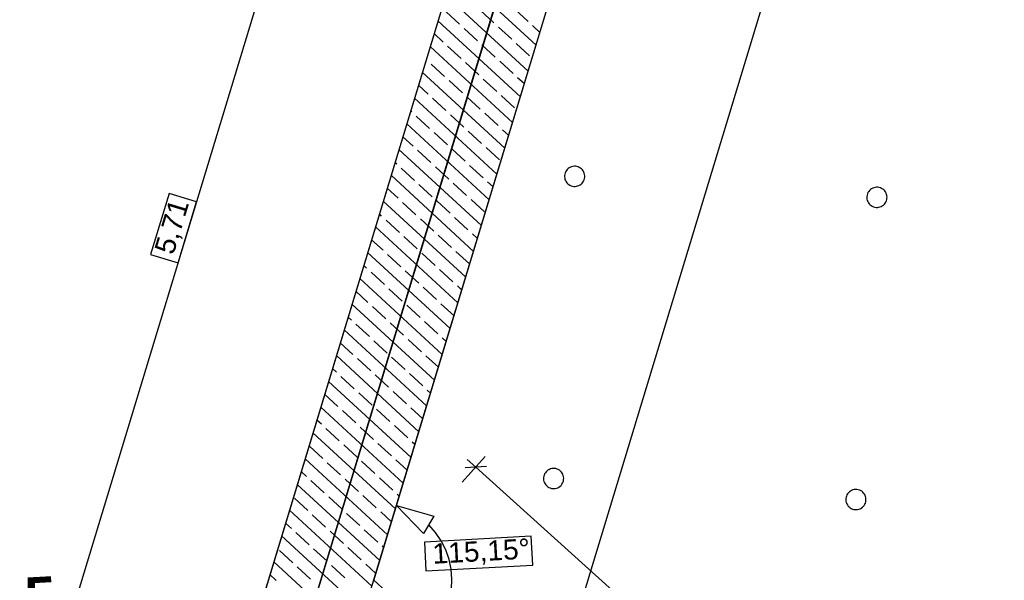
# Model space of a CAD drawing. Extents: x -779 to 790, y -208 to 633.
# Tile 119 of 232: x 128 to 225, y 203 to 259. Entities that reach past the tile are written whole.
import ezdxf
from ezdxf.lldxf.tags import DXFTag

# ---------------------------------------------------------------- set-up
doc = ezdxf.new("R2010")
doc.units = 0
doc.layers.get('0').update_dxf_attribs({"lineweight": 25})
for name, color, linetype, lineweight, true_color in [('01AFU Allgemein Bemaßung-A07F5V4RWF', 7, 'Continuous', 25, 0x848484), ('02 Raster Bemaßung', 7, 'Continuous', 25, 0x848484), ('02 Raster Gebäude-A07F5V4QWF', 7, 'Continuous', 25, 0x848484), ('20 Bodenplatte-A07F5V4PWF', 7, 'Continuous', 25, 0x848484), ('20 Fundament-A07F5V4OWF', 7, 'Continuous', 25, 0x848484), ('20 Magerbeton Bohrungen', 7, 'Continuous', 25, 0x848484), ('20 Räume Innen', 9, 'Continuous', 25, 0x808080)]:
    doc.layers.add(name, color=color, linetype=linetype, lineweight=lineweight, true_color=true_color)
doc.layers.add('02 Raster Gebäude-A07F5V53WF', color=7, linetype='Continuous', lineweight=13)
doc.styles.get("Standard").update_dxf_attribs({"font": 'arial.ttf'})
tags = doc.linetypes.add('Raster-A07F5V4TWF', pattern=[0.2, 0.1, -0.05, 0, -0.05]).pattern_tags.tags
tags[10:11] = [DXFTag(74, 4), DXFTag(75, 0), DXFTag(340, '0'), DXFTag(46, 1.0), DXFTag(50, 0.0), DXFTag(44, 0.0), DXFTag(45, 0.0)]
tags[8:9] = [DXFTag(74, 4), DXFTag(75, 0), DXFTag(340, '0'), DXFTag(46, 1.0), DXFTag(50, 0.0), DXFTag(44, 0.0), DXFTag(45, 0.0)]
tags[6:7] = [DXFTag(74, 4), DXFTag(75, 0), DXFTag(340, '0'), DXFTag(46, 1.0), DXFTag(50, 0.0), DXFTag(44, 0.0), DXFTag(45, 0.0)]
tags[4:5] = [DXFTag(74, 4), DXFTag(75, 0), DXFTag(340, '0'), DXFTag(46, 1.0), DXFTag(50, 0.0), DXFTag(44, 0.0), DXFTag(45, 0.0)]
tags = doc.linetypes.add('Raster-A07F5V57WF', pattern=[0.2, 0.1, -0.05, 0, -0.05]).pattern_tags.tags
tags[10:11] = [DXFTag(74, 4), DXFTag(75, 0), DXFTag(340, '0'), DXFTag(46, 1.0), DXFTag(50, 0.0), DXFTag(44, 0.0), DXFTag(45, 0.0)]
tags[8:9] = [DXFTag(74, 4), DXFTag(75, 0), DXFTag(340, '0'), DXFTag(46, 1.0), DXFTag(50, 0.0), DXFTag(44, 0.0), DXFTag(45, 0.0)]
tags[6:7] = [DXFTag(74, 4), DXFTag(75, 0), DXFTag(340, '0'), DXFTag(46, 1.0), DXFTag(50, 0.0), DXFTag(44, 0.0), DXFTag(45, 0.0)]
tags[4:5] = [DXFTag(74, 4), DXFTag(75, 0), DXFTag(340, '0'), DXFTag(46, 1.0), DXFTag(50, 0.0), DXFTag(44, 0.0), DXFTag(45, 0.0)]
tags = doc.linetypes.add('Wipeout_Contour-A07F5V4SWF', pattern=[1, 0, -1]).pattern_tags.tags
tags[6:7] = [DXFTag(74, 4), DXFTag(75, 0), DXFTag(340, '0'), DXFTag(46, 1.0), DXFTag(50, 0.0), DXFTag(44, 0.0), DXFTag(45, 0.0)]
tags[4:5] = [DXFTag(74, 4), DXFTag(75, 0), DXFTag(340, '0'), DXFTag(46, 1.0), DXFTag(50, 0.0), DXFTag(44, 0.0), DXFTag(45, 0.0)]

# ---------------------------------------------------------------- blocks, each defined once
blk = doc.blocks.new('Referenz-A07F5V4VWF', base_point=(-401.415, -176.34))
at = {"color": 0, "linetype": 'ByBlock', "lineweight": -2, "ltscale": 12.5}
for p, q in [((163.022, 203.242), (209.519, 356.603)), ((196.465, 348.02), (151.441, 199.539)), ((153.039, 170.342), (206.036, 345.118)), ((163.022, 203.242), (206.036, 345.118))]:
    blk.add_line(p, q, dxfattribs=at)
at = {"layer": '01AFU Allgemein Bemaßung-A07F5V4RWF', "color": 0, "lineweight": -2}
for p, q in [((182.43, 197.36), (225.45, 339.231)), ((161.111, 292.391), (127.959, 183.06)), ((171.775, 212.966), (174.055, 215.497)), ((174.173, 214.507), (172.054, 214.397)), ((172.278, 215.205), (173.114, 214.452)), ((173.114, 214.452), (212.366, 179.082))]:
    blk.add_line(p, q, dxfattribs=at)
at = {"layer": '01AFU Allgemein Bemaßung-A07F5V4RWF', "color": 0, "linetype": 'Wipeout_Contour-A07F5V4SWF', "lineweight": -2, "ltscale": 1.625}
for p, q in [((142.747, 241.577), (140.909, 235.516)), ((145.481, 240.748), (142.747, 241.577)), ((143.643, 234.686), (145.481, 240.748)), ((140.909, 235.516), (143.643, 234.686))]:
    blk.add_line(p, q, dxfattribs=at)
at = {"layer": '02 Raster Bemaßung', "color": 0, "lineweight": -2}
for p, q in [((165.261, 210.65), (168.979, 209.596)), ((165.261, 210.65), (167.954, 207.878)), ((168.979, 209.596), (167.954, 207.878)), ((169.129, 207.988), (168.467, 208.737)), ((169.69, 207.159), (169.129, 207.988)), ((170.139, 206.265), (169.69, 207.159)), ((170.469, 205.321), (170.139, 206.265)), ((170.675, 204.342), (170.469, 205.321)), ((170.752, 203.345), (170.675, 204.342)), ((170.7, 202.345), (170.752, 203.345))]:
    blk.add_line(p, q, dxfattribs=at)
at = {"layer": '02 Raster Bemaßung', "color": 0, "linetype": 'Wipeout_Contour-A07F5V4SWF', "lineweight": -2, "ltscale": 1.625}
for p, q in [((178.606, 207.614), (168.029, 207.035)), ((168.029, 207.035), (168.185, 204.182)), ((178.762, 204.761), (178.606, 207.614)), ((168.185, 204.182), (178.762, 204.761))]:
    blk.add_line(p, q, dxfattribs=at)
at = {"layer": '02 Raster Gebäude-A07F5V4QWF', "color": 0, "linetype": 'Raster-A07F5V4TWF', "lineweight": -2, "ltscale": 187.5}
blk.add_line((153.802, 190.091), (208.796, 371.453), dxfattribs=at)
at = {"layer": '20 Bodenplatte-A07F5V4PWF', "color": 0, "lineweight": -2}
blk.add_line((163.022, 203.242), (209.519, 356.603), dxfattribs=at)
at = {"layer": '20 Fundament-A07F5V4OWF', "color": 0, "lineweight": -2}
for p, q in [((163.017, 203.246), (206.036, 345.118)), ((178.04, 287.257), (144.888, 177.927)), ((179.086, 256.242), (170.919, 263.773)), ((178.313, 253.691), (170.145, 261.222)), ((171.52, 258.322), (170.197, 259.542)), ((174.912, 258.459), (173.588, 259.679)), ((178.304, 258.596), (176.98, 259.817)), ((177.539, 251.139), (169.372, 258.67)), ((169.893, 256.557), (168.985, 257.394)), ((173.285, 256.694), (171.961, 257.915)), ((176.676, 256.832), (175.353, 258.052)), ((179.473, 257.518), (178.745, 258.19)), ((178.441, 255.205), (177.118, 256.425)), ((176.765, 248.587), (168.598, 256.119)), ((171.657, 254.93), (170.334, 256.15)), ((175.049, 255.067), (173.726, 256.288)), ((168.266, 254.792), (168.211, 254.843)), ((173.422, 253.303), (172.099, 254.523)), ((176.814, 253.44), (175.49, 254.66)), ((175.991, 246.036), (167.824, 253.567)), ((170.03, 253.165), (168.707, 254.386)), ((171.795, 251.538), (170.471, 252.758)), ((175.187, 251.675), (173.863, 252.896)), ((177.926, 252.415), (177.255, 253.033)), ((168.403, 251.401), (167.437, 252.291)), ((175.218, 243.484), (167.05, 251.015)), ((170.168, 249.773), (168.844, 250.994)), ((173.559, 249.911), (172.236, 251.131)), ((176.951, 250.048), (175.628, 251.269)), ((166.776, 249.636), (166.664, 249.74)), ((168.541, 248.009), (167.217, 249.229)), ((171.932, 248.146), (170.609, 249.367)), ((175.324, 248.284), (174.001, 249.504)), ((174.444, 240.933), (166.277, 248.464)), ((173.697, 246.519), (172.373, 247.739)), ((176.378, 247.312), (175.765, 247.877)), ((166.913, 246.244), (165.89, 247.188)), ((170.305, 246.382), (168.982, 247.602)), ((173.67, 238.381), (165.503, 245.912)), ((168.678, 244.617), (167.355, 245.837)), ((172.07, 244.754), (170.746, 245.975)), ((175.461, 244.892), (174.138, 246.112)), ((165.286, 244.48), (165.116, 244.636)), ((167.051, 242.852), (165.727, 244.073)), ((170.443, 242.99), (169.119, 244.21)), ((173.834, 243.127), (172.511, 244.348)), ((172.897, 235.829), (164.729, 243.361)), ((165.424, 241.088), (164.342, 242.085)), ((168.815, 241.225), (167.492, 242.446)), ((172.207, 241.363), (170.884, 242.583)), ((174.831, 242.208), (174.275, 242.721)), ((172.123, 233.278), (163.956, 240.809)), ((170.58, 239.598), (169.257, 240.819)), ((173.972, 239.736), (172.648, 240.956)), ((167.188, 239.461), (165.865, 240.681)), ((163.796, 239.323), (163.569, 239.533)), ((165.561, 237.696), (164.238, 238.917)), ((168.953, 237.834), (167.629, 239.054)), ((172.345, 237.971), (171.021, 239.191)), ((171.349, 230.726), (163.182, 238.257)), ((163.934, 235.932), (162.795, 236.982)), ((167.326, 236.069), (166.002, 237.289)), ((170.717, 236.206), (169.394, 237.427)), ((173.283, 237.105), (172.786, 237.564)), ((170.575, 228.175), (162.408, 235.706)), ((165.698, 234.304), (164.375, 235.525)), ((169.09, 234.442), (167.767, 235.662)), ((172.482, 234.579), (171.159, 235.8)), ((162.307, 234.167), (162.021, 234.43)), ((170.855, 232.815), (169.531, 234.035)), ((169.802, 225.623), (161.634, 233.154)), ((164.071, 232.54), (162.748, 233.76)), ((167.463, 232.677), (166.14, 233.898)), ((165.836, 230.913), (164.512, 232.133)), ((169.228, 231.05), (167.904, 232.27)), ((171.736, 232.002), (171.296, 232.408)), ((162.444, 230.775), (161.248, 231.878)), ((169.028, 223.071), (160.861, 230.603)), ((164.209, 229.148), (162.885, 230.368)), ((167.6, 229.285), (166.277, 230.506)), ((170.962, 229.45), (169.669, 230.643)), ((160.817, 229.011), (160.474, 229.327)), ((162.581, 227.383), (161.258, 228.604)), ((165.973, 227.521), (164.65, 228.741)), ((169.365, 227.658), (168.042, 228.879)), ((168.254, 220.52), (160.087, 228.051)), ((170.189, 226.899), (169.806, 227.251)), ((160.954, 225.619), (159.7, 226.775)), ((164.346, 225.756), (163.023, 226.977)), ((167.738, 225.894), (166.414, 227.114)), ((167.481, 217.968), (159.313, 225.499)), ((162.719, 223.992), (161.395, 225.212)), ((166.111, 224.129), (164.787, 225.349)), ((169.415, 224.347), (168.179, 225.487)), ((159.327, 223.854), (158.926, 224.224)), ((161.092, 222.227), (159.768, 223.447)), ((164.483, 222.364), (163.16, 223.585)), ((167.875, 222.502), (166.552, 223.722)), ((166.707, 215.417), (158.54, 222.948)), ((159.465, 220.462), (158.153, 221.672)), ((162.856, 220.6), (161.533, 221.82)), ((166.248, 220.737), (164.925, 221.958)), ((168.641, 221.796), (168.316, 222.095)), ((165.933, 212.865), (157.766, 220.396)), ((167.867, 219.244), (166.689, 220.33)), ((161.229, 218.835), (159.906, 220.056)), ((164.621, 218.973), (163.297, 220.193)), ((157.837, 218.698), (157.379, 219.121)), ((162.994, 217.208), (161.67, 218.428)), ((166.385, 217.345), (165.062, 218.566)), ((165.159, 210.313), (156.992, 217.845)), ((159.602, 217.071), (158.279, 218.291)), ((157.975, 215.306), (156.651, 216.526)), ((161.367, 215.443), (160.043, 216.664)), ((164.758, 215.581), (163.435, 216.801)), ((167.094, 216.692), (166.827, 216.939)), ((164.386, 207.762), (156.218, 215.293)), ((159.739, 213.679), (158.416, 214.899)), ((163.131, 213.816), (161.808, 215.037)), ((166.32, 214.141), (165.199, 215.174)), ((156.348, 213.541), (155.832, 214.017)), ((163.612, 205.21), (155.445, 212.742)), ((158.112, 211.914), (156.789, 213.135)), ((161.504, 212.052), (160.181, 213.272)), ((164.896, 212.189), (163.572, 213.41)), ((163.269, 210.425), (161.945, 211.645)), ((165.546, 211.589), (165.337, 211.782)), ((156.485, 210.15), (155.162, 211.37)), ((159.877, 210.287), (158.553, 211.508)), ((162.838, 202.659), (154.671, 210.19)), ((158.25, 208.523), (156.926, 209.743)), ((161.641, 208.66), (160.318, 209.88)), ((164.773, 209.038), (163.71, 210.018)), ((154.858, 208.385), (154.284, 208.914)), ((156.622, 206.758), (155.299, 207.978)), ((160.014, 206.895), (158.691, 208.116)), ((163.406, 207.033), (162.083, 208.253)), ((162.065, 200.107), (153.897, 207.638)), ((154.995, 204.993), (153.672, 206.214)), ((158.387, 205.131), (157.064, 206.351)), ((161.779, 205.268), (160.455, 206.489)), ((163.999, 206.486), (163.847, 206.626)), ((161.291, 197.555), (153.124, 205.087)), ((163.225, 203.934), (162.22, 204.861)), ((153.368, 203.229), (152.737, 203.811)), ((156.76, 203.366), (155.436, 204.587)), ((160.152, 203.504), (158.828, 204.724)), ((202.269, 167.876), (163.017, 203.246))]:
    blk.add_line(p, q, dxfattribs=at)
at = {"layer": '20 Magerbeton Bohrungen', "color": 0, "lineweight": -2}
for p, q in [((163.022, 203.242), (206.036, 345.118)), ((182.088, 243.838), (182.02, 243.726)), ((182.17, 243.94), (182.088, 243.838)), ((182.265, 244.03), (182.17, 243.94)), ((182.371, 244.107), (182.265, 244.03)), ((182.486, 244.17), (182.371, 244.107)), ((182.608, 244.217), (182.486, 244.17)), ((182.735, 244.247), (182.608, 244.217)), ((182.865, 244.261), (182.735, 244.247)), ((182.996, 244.258), (182.865, 244.261)), ((183.125, 244.238), (182.996, 244.258)), ((183.251, 244.201), (183.125, 244.238)), ((183.37, 244.147), (183.251, 244.201)), ((183.482, 244.079), (183.37, 244.147)), ((183.584, 243.997), (183.482, 244.079)), ((183.674, 243.902), (183.584, 243.997)), ((183.751, 243.797), (183.674, 243.902)), ((183.813, 243.682), (183.751, 243.797)), ((181.909, 243.352), (181.906, 243.221)), ((181.906, 243.221), (181.92, 243.091)), ((181.93, 243.481), (181.909, 243.352)), ((181.92, 243.091), (181.951, 242.964)), ((181.967, 243.607), (181.93, 243.481)), ((181.951, 242.964), (181.998, 242.842)), ((182.02, 243.726), (181.967, 243.607)), ((181.998, 242.842), (182.06, 242.727)), ((183.723, 242.686), (183.791, 242.797)), ((183.791, 242.797), (183.844, 242.917)), ((183.86, 243.56), (183.813, 243.682)), ((183.844, 242.917), (183.881, 243.042)), ((183.891, 243.432), (183.86, 243.56)), ((183.881, 243.042), (183.902, 243.172)), ((183.905, 243.302), (183.891, 243.432)), ((183.902, 243.172), (183.905, 243.302)), ((182.06, 242.727), (182.137, 242.621)), ((182.137, 242.621), (182.228, 242.527)), ((182.228, 242.527), (182.329, 242.444)), ((182.329, 242.444), (182.441, 242.376)), ((182.441, 242.376), (182.561, 242.323)), ((182.561, 242.323), (182.686, 242.286)), ((182.686, 242.286), (182.815, 242.266)), ((182.815, 242.266), (182.946, 242.262)), ((182.946, 242.262), (183.076, 242.276)), ((183.076, 242.276), (183.203, 242.307)), ((183.203, 242.307), (183.325, 242.354)), ((183.325, 242.354), (183.44, 242.417)), ((183.44, 242.417), (183.546, 242.494)), ((183.546, 242.494), (183.641, 242.584)), ((183.641, 242.584), (183.723, 242.686)), ((212.102, 241.857), (212.02, 241.755)), ((212.197, 241.947), (212.102, 241.857)), ((212.302, 242.024), (212.197, 241.947)), ((212.417, 242.087), (212.302, 242.024)), ((212.539, 242.134), (212.417, 242.087)), ((212.666, 242.164), (212.539, 242.134)), ((212.797, 242.178), (212.666, 242.164)), ((212.927, 242.175), (212.797, 242.178)), ((213.057, 242.155), (212.927, 242.175)), ((213.182, 242.118), (213.057, 242.155)), ((213.302, 242.065), (213.182, 242.118)), ((213.413, 241.996), (213.302, 242.065)), ((213.515, 241.914), (213.413, 241.996)), ((213.605, 241.819), (213.515, 241.914)), ((213.682, 241.714), (213.605, 241.819)), ((211.841, 241.269), (211.838, 241.138)), ((211.838, 241.138), (211.852, 241.008)), ((211.861, 241.398), (211.841, 241.269)), ((211.852, 241.008), (211.882, 240.881)), ((211.898, 241.524), (211.861, 241.398)), ((211.882, 240.881), (211.929, 240.759)), ((211.951, 241.644), (211.898, 241.524)), ((212.02, 241.755), (211.951, 241.644)), ((213.745, 241.599), (213.682, 241.714)), ((213.723, 240.714), (213.776, 240.834)), ((213.792, 241.477), (213.745, 241.599)), ((213.776, 240.834), (213.813, 240.959)), ((213.823, 241.35), (213.792, 241.477)), ((213.813, 240.959), (213.833, 241.089)), ((213.836, 241.219), (213.823, 241.35)), ((213.833, 241.089), (213.836, 241.219)), ((211.929, 240.759), (211.992, 240.644)), ((211.992, 240.644), (212.069, 240.538)), ((212.069, 240.538), (212.159, 240.444)), ((212.159, 240.444), (212.261, 240.361)), ((212.261, 240.361), (212.372, 240.293)), ((212.372, 240.293), (212.492, 240.24)), ((212.492, 240.24), (212.617, 240.203)), ((212.617, 240.203), (212.747, 240.183)), ((212.747, 240.183), (212.878, 240.18)), ((212.878, 240.18), (213.008, 240.193)), ((213.008, 240.193), (213.135, 240.224)), ((213.135, 240.224), (213.257, 240.271)), ((213.257, 240.271), (213.372, 240.334)), ((213.372, 240.334), (213.477, 240.411)), ((213.477, 240.411), (213.572, 240.501)), ((213.572, 240.501), (213.654, 240.603)), ((213.654, 240.603), (213.723, 240.714)), ((179.847, 213.55), (179.827, 213.421)), ((179.884, 213.675), (179.847, 213.55)), ((179.937, 213.795), (179.884, 213.675)), ((180.005, 213.907), (179.937, 213.795)), ((180.087, 214.008), (180.005, 213.907)), ((180.182, 214.098), (180.087, 214.008)), ((180.288, 214.175), (180.182, 214.098)), ((180.403, 214.238), (180.288, 214.175)), ((180.525, 214.285), (180.403, 214.238)), ((180.652, 214.316), (180.525, 214.285)), ((180.782, 214.33), (180.652, 214.316)), ((180.913, 214.326), (180.782, 214.33)), ((181.042, 214.306), (180.913, 214.326)), ((181.168, 214.269), (181.042, 214.306)), ((181.287, 214.216), (181.168, 214.269)), ((181.399, 214.148), (181.287, 214.216)), ((181.501, 214.066), (181.399, 214.148)), ((181.591, 213.971), (181.501, 214.066)), ((181.668, 213.865), (181.591, 213.971)), ((181.73, 213.75), (181.668, 213.865)), ((181.777, 213.628), (181.73, 213.75)), ((181.808, 213.501), (181.777, 213.628)), ((179.827, 213.421), (179.823, 213.29)), ((179.823, 213.29), (179.837, 213.16)), ((179.837, 213.16), (179.868, 213.033)), ((179.868, 213.033), (179.915, 212.91)), ((179.915, 212.91), (179.977, 212.796)), ((179.977, 212.796), (180.055, 212.69)), ((180.055, 212.69), (180.145, 212.595)), ((180.145, 212.595), (180.246, 212.513)), ((181.357, 212.485), (181.463, 212.562)), ((181.463, 212.562), (181.558, 212.652)), ((181.558, 212.652), (181.64, 212.754)), ((181.64, 212.754), (181.708, 212.866)), ((181.708, 212.866), (181.761, 212.985)), ((181.761, 212.985), (181.798, 213.111)), ((181.798, 213.111), (181.819, 213.24)), ((181.822, 213.371), (181.808, 213.501)), ((181.819, 213.24), (181.822, 213.371)), ((180.246, 212.513), (180.358, 212.445)), ((180.358, 212.445), (180.478, 212.392)), ((180.478, 212.392), (180.603, 212.355)), ((180.603, 212.355), (180.732, 212.334)), ((180.732, 212.334), (180.863, 212.331)), ((180.863, 212.331), (180.993, 212.345)), ((180.993, 212.345), (181.12, 212.376)), ((181.12, 212.376), (181.242, 212.423)), ((181.242, 212.423), (181.357, 212.485)), ((209.815, 211.592), (209.778, 211.467)), ((209.869, 211.712), (209.815, 211.592)), ((209.937, 211.824), (209.869, 211.712)), ((210.019, 211.925), (209.937, 211.824)), ((210.114, 212.016), (210.019, 211.925)), ((210.219, 212.093), (210.114, 212.016)), ((210.334, 212.155), (210.219, 212.093)), ((210.456, 212.202), (210.334, 212.155)), ((210.584, 212.233), (210.456, 212.202)), ((210.714, 212.247), (210.584, 212.233)), ((210.844, 212.243), (210.714, 212.247)), ((210.974, 212.223), (210.844, 212.243)), ((211.099, 212.186), (210.974, 212.223)), ((211.219, 212.133), (211.099, 212.186)), ((211.33, 212.065), (211.219, 212.133)), ((211.432, 211.983), (211.33, 212.065)), ((211.522, 211.888), (211.432, 211.983)), ((211.599, 211.782), (211.522, 211.888)), ((211.662, 211.667), (211.599, 211.782)), ((211.709, 211.545), (211.662, 211.667)), ((209.758, 211.338), (209.755, 211.207)), ((209.755, 211.207), (209.769, 211.077)), ((209.778, 211.467), (209.758, 211.338)), ((209.769, 211.077), (209.799, 210.95)), ((209.799, 210.95), (209.846, 210.828)), ((209.846, 210.828), (209.909, 210.713)), ((209.909, 210.713), (209.986, 210.607)), ((209.986, 210.607), (210.076, 210.512)), ((211.489, 210.569), (211.572, 210.671)), ((211.572, 210.671), (211.64, 210.783)), ((211.64, 210.783), (211.693, 210.902)), ((211.693, 210.902), (211.73, 211.028)), ((211.74, 211.418), (211.709, 211.545)), ((211.73, 211.028), (211.75, 211.157)), ((211.753, 211.288), (211.74, 211.418)), ((211.75, 211.157), (211.753, 211.288)), ((210.076, 210.512), (210.178, 210.43)), ((210.178, 210.43), (210.29, 210.362)), ((210.29, 210.362), (210.409, 210.309)), ((210.409, 210.309), (210.535, 210.272)), ((210.535, 210.272), (210.664, 210.251)), ((210.664, 210.251), (210.795, 210.248)), ((210.795, 210.248), (210.925, 210.262)), ((210.925, 210.262), (211.052, 210.293)), ((211.052, 210.293), (211.174, 210.34)), ((211.174, 210.34), (211.289, 210.402)), ((211.289, 210.402), (211.395, 210.479)), ((211.395, 210.479), (211.489, 210.569))]:
    blk.add_line(p, q, dxfattribs=at)
at = {"layer": '01AFU Allgemein Bemaßung-A07F5V4RWF', "color": 0, "linetype": 'ByBlock', "lineweight": -2, "ltscale": 1.625, "insert": (141.255, 235.98), "char_height": 2.00026, "attachment_point": 1, "rotation": 73.13117}
blk.add_mtext('{\\fArial;5,71}', dxfattribs=at)
at = {"layer": '02 Raster Bemaßung', "color": 0, "linetype": 'ByBlock', "lineweight": -2, "ltscale": 1.625, "insert": (168.771, 206.879), "char_height": 2.00026, "attachment_point": 1, "rotation": 3.13197}
blk.add_mtext('{\\fArial;115,15°}', dxfattribs=at)
blk = doc.blocks.new('Referenz-A07F5V59WF', base_point=(-759.499, -206.186))
at = {"layer": '02 Raster Gebäude-A07F5V53WF', "color": 0, "linetype": 'Raster-A07F5V57WF', "ltscale": 117.000008}
blk.add_line((153.748, 190.141), (208.729, 371.469), dxfattribs=at)
at = {"layer": '20 Räume Innen', "color": 0, "linetype": 'Continuous', "lineweight": -2, "ltscale": 225.000015, "insert": (128.333, 203.504), "char_height": 3.99976, "attachment_point": 1, "rotation": 3.1327}
blk.add_mtext('{\\fArial|b1|i0;5}', dxfattribs=at)

msp = doc.modelspace()

# ---------------------------------------------------------------- block references
at = {"color": 8, "lineweight": 25, "ltscale": 1250, "true_color": 0x808080}
msp.add_blockref('Referenz-A07F5V59WF', (-759.499, -206.186), dxfattribs=at)
at = {"color": 8, "lineweight": 25, "ltscale": 12.5, "true_color": 0x808080}
msp.add_blockref('Referenz-A07F5V4VWF', (-401.415, -176.34), dxfattribs=at)

doc.saveas('drawing.dxf')
